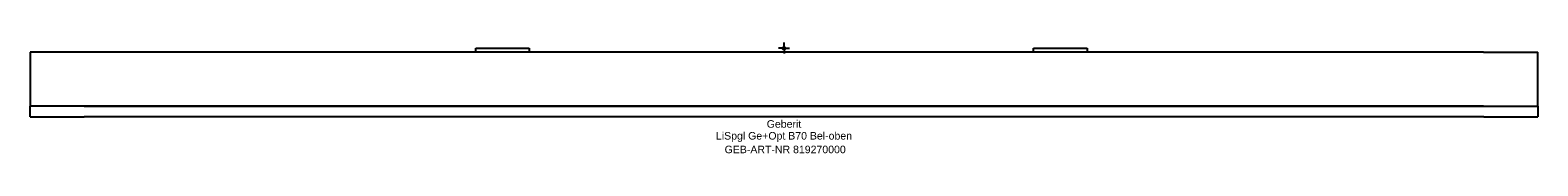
# Model space of a CAD drawing. Header units: millimetres. Extents: x -350 to 350, y -49 to 2.
import ezdxf
from ezdxf.enums import TextEntityAlignment as Align

# ---------------------------------------------------------------- set-up
doc = ezdxf.new("R2010")
doc.units = ezdxf.units.MM
doc.layers.get('0').update_dxf_attribs({"linetype": 'CONTINUOUS'})
for name, color, linetype, lineweight in [('Arbeitspunkt(DIN)', 7, 'CONTINUOUS', 25), ('GEB-ART-NR', 1, 'CONTINUOUS', 18), ('GEB-BEZUG', 2, 'CONTINUOUS', 25), ('GEB-TEXT', 5, 'CONTINUOUS', 18)]:
    doc.layers.add(name, color=color, linetype=linetype, lineweight=lineweight)
doc.layers.add('GEB-KONTUR-A', color=5, linetype='CONTINUOUS')
doc.styles.get("Standard").update_dxf_attribs({"font": 'arial.ttf'})

# ---------------------------------------------------------------- blocks, each defined once
blk = doc.blocks.new('Einfügepunkt')
at = {"layer": 'GEB-BEZUG'}
for p, q in [((-0.71, -0.71), (0.71, 0.71)), ((-0.71, 0.71), (0.71, -0.71))]:
    blk.add_line(p, q, dxfattribs=at)

msp = doc.modelspace()

# ---------------------------------------------------------------- linework, layer by layer
at = {"layer": 'Arbeitspunkt(DIN)', "ltscale": 25}
for q in [(-2.5, 0), (0, 2.5), (0, -2.5), (2.5, 0)]:
    msp.add_line((0, 0), q, dxfattribs=at)
at = {"layer": 'GEB-KONTUR-A', "ltscale": 25}
for p, q in [((-143.13, -1.99), (-143.13, 0)), ((-143.13, 0), (-118.27, 0)), ((-118.27, 0), (-118.27, -1.99)), ((115.87, -1.99), (115.87, 0)), ((115.87, 0), (140.73, 0)), ((140.73, 0), (140.73, -1.99)), ((-350, -1.99), (-350, -26.99)), ((-324.7, -1.99), (-350, -1.99)), ((324.7, -1.99), (-324.7, -1.99)), ((324.7, -1.99), (350, -1.99)), ((350, -26.99), (350, -1.99)), ((-350, -32.01), (-350, -26.99)), ((-325, -26.99), (-350, -26.99)), ((-325, -26.99), (325, -26.99)), ((324.7, -26.99), (-324.7, -26.99)), ((325, -26.99), (350, -26.99)), ((350, -26.99), (350, -32.01)), ((-350, -32.01), (-325, -32.01)), ((325, -32.01), (-325, -32.01)), ((325, -32.01), (350, -32.01))]:
    msp.add_line(p, q, dxfattribs=at)

# ---------------------------------------------------------------- block references
at = {"ltscale": 25}
msp.add_blockref('Einfügepunkt', (0, 0), dxfattribs=at)

# ---------------------------------------------------------------- texts
at = {"layer": 'GEB-ART-NR'}
msp.add_text('GEB-ART-NR 819270000', height=3.5, dxfattribs=at).set_placement((0.55, -48.85), align=Align.CENTER)
at = {"layer": 'GEB-TEXT'}
for s, p in [('Geberit', (0, -37.01)), ('LiSpgl Ge+Opt B70 Bel-oben', (0, -42.51))]:
    msp.add_text(s, height=3.5, dxfattribs=at).set_placement(p, align=Align.CENTER)

doc.saveas('drawing.dxf')
